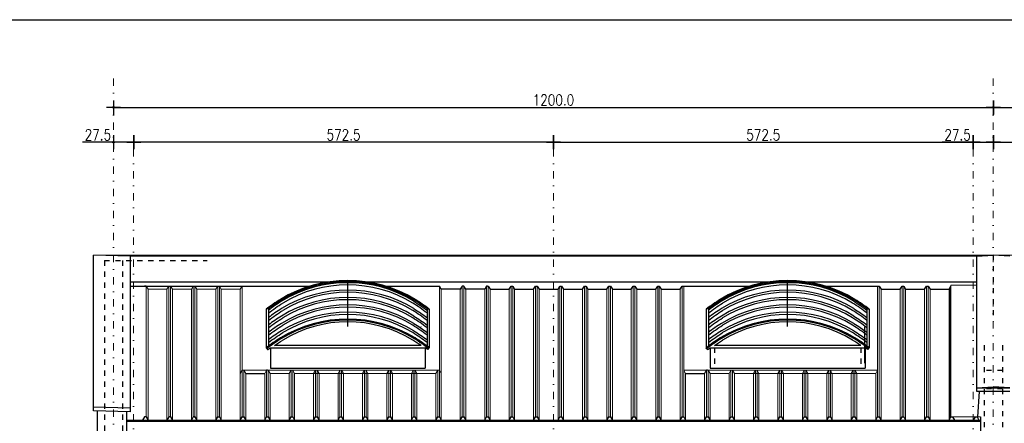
# Model space of a CAD drawing. Header units: millimetres. Extents: x 22865 to 60762, y -18816 to 15611.
# Tile 202 of 256: x 34778 to 36120, y 3776 to 4326. Entities that reach past the tile are written whole.
import ezdxf

# ---------------------------------------------------------------- set-up
doc = ezdxf.new("R2010")
doc.units = ezdxf.units.MM
doc.linetypes.add('1_12', pattern=[3, 1, -1, 0, -1])
doc.linetypes.add('DASHED', pattern=[15, 7, -8])
for name, color, linetype in [('18', 1, 'Continuous'), ('Hatch', 8, 'Continuous'), ('plyty warstwowe PIR', 200, 'Continuous'), ('RAMLA', 2, 'Continuous'), ('SCIANY+ELEM-NIEWIDOCZNE', 250, 'DASHED'), ('widokowa', 2, 'Continuous'), ('WYMIARY', 6, 'Continuous')]:
    doc.layers.add(name, color=color, linetype=linetype)
doc.layers.add('CIENKA', color=1, linetype='Continuous', lineweight=13)
doc.layers.add('OSIE SCIAN', color=151, linetype='Continuous', lineweight=18, plot=False)
doc.styles.add('1-100', font='simplex.shx', dxfattribs={"width": 0.8, "height": 15})
doc.dimstyles.new('1-100', dxfattribs={"dimscale": 0.5, "dimtxt": 100, "dimasz": 1, "dimexe": 0.18, "dimexo": 0.0625, "dimgap": 5, "dimtad": 1, "dimdec": 1, "dimzin": 0, "dimdsep": 46, "dimtxsty": '1-100', "dimblk1": 'K', "dimblk2": 'K', "dimsah": 1, "dimcen": 0.09, "dimse1": 1, "dimse2": 1, "dimadec": 0, "dimazin": 0, "dimtfac": 1, "dimtdec": 1, "dimtofl": 0, "dimtmove": 0, "dimatfit": 3, "dimldrblk": 'K', "dimfxl": 0, "dimtolj": 1, "dimtzin": 0, "dimarcsym": 0})

# ---------------------------------------------------------------- blocks, each defined once
blk = doc.blocks.new('K')
for p, q in [((-19.1, 0), (19.1, 0)), ((0, -19.1), (0, 19.1))]:
    blk.add_line(p, q)
blk.add_circle((0, 0), 2.02)
blk = doc.blocks.new('*D824')
at = {"layer": 'WYMIARY', "color": 0, "lineweight": -2}
blk.add_line((34906, 4206.9), (36105, 4206.9), dxfattribs=at)
at = {"layer": 'WYMIARY', "color": 0, "linetype": 'ByBlock', "lineweight": -2, "xscale": 0.5, "yscale": 0.5, "zscale": 0.5, "rotation": 180}
blk.add_blockref('K', (34905.5, 4206.9), dxfattribs=at)
at = {"layer": 'WYMIARY', "color": 0, "linetype": 'ByBlock', "lineweight": -2, "xscale": 0.5, "yscale": 0.5, "zscale": 0.5}
blk.add_blockref('K', (36105.5, 4206.9), dxfattribs=at)
at = {"layer": 'WYMIARY', "color": 0, "insert": (35505.5, 4216.9), "char_height": 15, "attachment_point": 5, "style": '1-100'}
blk.add_mtext('\\A1;1200.0', dxfattribs=at)
blk = doc.blocks.new('*D825')
at = {"layer": 'WYMIARY', "color": 0, "lineweight": -2}
blk.add_line((35505, 4159.4), (34933.5, 4159.4), dxfattribs=at)
at = {"layer": 'WYMIARY', "color": 0, "linetype": 'ByBlock', "lineweight": -2, "xscale": 0.5, "yscale": 0.5, "zscale": 0.5, "rotation": 180}
blk.add_blockref('K', (34933, 4159.4), dxfattribs=at)
at = {"layer": 'WYMIARY', "color": 0, "linetype": 'ByBlock', "lineweight": -2, "xscale": 0.5, "yscale": 0.5, "zscale": 0.5}
blk.add_blockref('K', (35505.5, 4159.4), dxfattribs=at)
at = {"layer": 'WYMIARY', "color": 0, "insert": (35219.2, 4169.4), "char_height": 15, "attachment_point": 5, "style": '1-100'}
blk.add_mtext('\\A1;572.5', dxfattribs=at)
blk = doc.blocks.new('*D826')
at = {"layer": 'WYMIARY', "color": 0, "lineweight": -2}
for p, q in [((34905.5, 4159.4), (34863.4, 4159.4)), ((34932.5, 4159.4), (34906, 4159.4))]:
    blk.add_line(p, q, dxfattribs=at)
at = {"layer": 'WYMIARY', "color": 0, "linetype": 'ByBlock', "lineweight": -2, "xscale": 0.5, "yscale": 0.5, "zscale": 0.5, "rotation": 180}
blk.add_blockref('K', (34905.5, 4159.4), dxfattribs=at)
at = {"layer": 'WYMIARY', "color": 0, "linetype": 'ByBlock', "lineweight": -2, "xscale": 0.5, "yscale": 0.5, "zscale": 0.5}
blk.add_blockref('K', (34933, 4159.4), dxfattribs=at)
at = {"layer": 'WYMIARY', "color": 0, "insert": (34884.2, 4169.4), "char_height": 15, "attachment_point": 5, "style": '1-100'}
blk.add_mtext('\\A1;27.5', dxfattribs=at)
blk = doc.blocks.new('*D827')
at = {"layer": 'WYMIARY', "color": 0, "lineweight": -2}
blk.add_line((35506, 4159.4), (36077.5, 4159.4), dxfattribs=at)
at = {"layer": 'WYMIARY', "color": 0, "linetype": 'ByBlock', "lineweight": -2, "xscale": 0.5, "yscale": 0.5, "zscale": 0.5, "rotation": 180}
blk.add_blockref('K', (35505.5, 4159.4), dxfattribs=at)
at = {"layer": 'WYMIARY', "color": 0, "linetype": 'ByBlock', "lineweight": -2, "xscale": 0.5, "yscale": 0.5, "zscale": 0.5}
blk.add_blockref('K', (36078, 4159.4), dxfattribs=at)
at = {"layer": 'WYMIARY', "color": 0, "insert": (35791.7, 4169.4), "char_height": 15, "attachment_point": 5, "style": '1-100'}
blk.add_mtext('\\A1;572.5', dxfattribs=at)
blk = doc.blocks.new('*D828')
at = {"layer": 'WYMIARY', "color": 0, "lineweight": -2}
for p, q in [((36078, 4159.4), (36035.9, 4159.4)), ((36078.5, 4159.4), (36105, 4159.4))]:
    blk.add_line(p, q, dxfattribs=at)
at = {"layer": 'WYMIARY', "color": 0, "linetype": 'ByBlock', "lineweight": -2, "xscale": 0.5, "yscale": 0.5, "zscale": 0.5, "rotation": 180}
blk.add_blockref('K', (36078, 4159.4), dxfattribs=at)
at = {"layer": 'WYMIARY', "color": 0, "linetype": 'ByBlock', "lineweight": -2, "xscale": 0.5, "yscale": 0.5, "zscale": 0.5}
blk.add_blockref('K', (36105.5, 4159.4), dxfattribs=at)
at = {"layer": 'WYMIARY', "color": 0, "insert": (36056.7, 4169.4), "char_height": 15, "attachment_point": 5, "style": '1-100'}
blk.add_mtext('\\A1;27.5', dxfattribs=at)
blk = doc.blocks.new('*D829')
at = {"layer": 'WYMIARY', "color": 0, "lineweight": -2}
for p, q in [((36106, 4159.4), (36132.5, 4159.4)), ((36133, 4159.4), (36175, 4159.4))]:
    blk.add_line(p, q, dxfattribs=at)
at = {"layer": 'WYMIARY', "color": 0, "linetype": 'ByBlock', "lineweight": -2, "xscale": 0.5, "yscale": 0.5, "zscale": 0.5, "rotation": 180}
blk.add_blockref('K', (36105.5, 4159.4), dxfattribs=at)
at = {"layer": 'WYMIARY', "color": 0, "linetype": 'ByBlock', "lineweight": -2, "xscale": 0.5, "yscale": 0.5, "zscale": 0.5}
blk.add_blockref('K', (36133, 4159.4), dxfattribs=at)
at = {"layer": 'WYMIARY', "color": 0, "insert": (36154.3, 4169.4), "char_height": 15, "attachment_point": 5, "style": '1-100'}
blk.add_mtext('\\A1;27.5', dxfattribs=at)
blk = doc.blocks.new('*D836')
at = {"layer": 'WYMIARY', "color": 0, "lineweight": -2}
blk.add_line((36106, 4206.9), (38422.5, 4206.9), dxfattribs=at)
at = {"layer": 'WYMIARY', "color": 0, "linetype": 'ByBlock', "lineweight": -2, "xscale": 0.5, "yscale": 0.5, "zscale": 0.5, "rotation": 180}
blk.add_blockref('K', (36105.5, 4206.9), dxfattribs=at)
at = {"layer": 'WYMIARY', "color": 0, "linetype": 'ByBlock', "lineweight": -2, "xscale": 0.5, "yscale": 0.5, "zscale": 0.5}
blk.add_blockref('K', (38423, 4206.9), dxfattribs=at)
at = {"layer": 'WYMIARY', "color": 0, "insert": (37264.2, 4216.9), "char_height": 15, "attachment_point": 5, "style": '1-100'}
blk.add_mtext('\\A1;2317.5', dxfattribs=at)

msp = doc.modelspace()

# ---------------------------------------------------------------- linework, layer by layer
at = {"color": 251}
for p, q in [((35224.97, 3907.97), (35224.97, 3970.76)), ((35824.97, 3907.97), (35824.97, 3970.76)), ((35124.97, 3907.79), (35125.2, 3907.79)), ((35324.97, 3907.79), (35324.74, 3907.79)), ((35724.97, 3907.79), (35725.2, 3907.79)), ((35924.97, 3907.79), (35924.74, 3907.79))]:
    msp.add_line(p, q, dxfattribs=at)
at = {"color": 9}
for p, q in [((35113.77, 3931.65), (35113.77, 3879)), ((35116.81, 3932.18), (35116.81, 3881.28)), ((35333.13, 3932.18), (35333.13, 3881.28)), ((35336.17, 3931.65), (35336.17, 3879)), ((35713.77, 3931.65), (35713.77, 3879)), ((35716.81, 3932.18), (35716.81, 3881.28)), ((35933.13, 3932.18), (35933.13, 3881.28)), ((35936.17, 3931.65), (35936.17, 3879)), ((35324.97, 3882.01), (35124.97, 3882.01)), ((35924.97, 3882.01), (35724.97, 3882.01)), ((35085.86, 3843.82), (35111.74, 3843.82)), ((35115.47, 3848.32), (35114.34, 3848.32)), ((35685.86, 3843.82), (35711.74, 3843.82)), ((35715.47, 3848.32), (35714.34, 3848.32))]:
    msp.add_line(p, q, dxfattribs=at)
at = {"color": 2}
msp.add_line((36084.2, 3784.73), (36086.62, 3819.31), dxfattribs=at)
at = {"color": 9}
for points in [[(35134.71, 3942.5, 0.0206549), (35116.81, 3930.21)], [(35116.81, 3926.45, -0.0228234), (35136.31, 3939.96, -0.0137438)], [(35333.13, 3926.45, 0.0228234), (35313.63, 3939.96, 0.0137438)], [(35315.22, 3942.5, -0.0206549), (35333.13, 3930.21)], [(35734.72, 3942.5, 0.0206549), (35716.81, 3930.21)], [(35716.81, 3926.45, -0.0228234), (35736.31, 3939.96, -0.0137438)], [(35933.13, 3926.45, 0.0228234), (35913.63, 3939.96, 0.0137438)], [(35915.22, 3942.5, -0.0206549), (35933.13, 3930.21)], [(35134.71, 3932.42, 0.0206549), (35116.81, 3920.13)], [(35116.81, 3916.37, -0.0228234), (35136.31, 3929.88, -0.0137438)], [(35134.71, 3922.33, 0.0206549), (35116.81, 3910.04)], [(35333.13, 3916.37, 0.0228234), (35313.63, 3929.88, 0.0137438)], [(35315.22, 3932.42, -0.0206549), (35333.13, 3920.13)], [(35315.22, 3922.33, -0.0206549), (35333.13, 3910.04)], [(35734.72, 3932.42, 0.0206549), (35716.81, 3920.13)], [(35716.81, 3916.37, -0.0228234), (35736.31, 3929.88, -0.0137438)], [(35734.72, 3922.33, 0.0206549), (35716.81, 3910.04)], [(35933.13, 3916.37, 0.0228234), (35913.63, 3929.88, 0.0137438)], [(35915.22, 3932.42, -0.0206549), (35933.13, 3920.13)], [(35915.22, 3922.33, -0.0206549), (35933.13, 3910.04)], [(35116.81, 3906.28, -0.0228234), (35136.31, 3919.79, -0.0137438)], [(35134.71, 3912.25, 0.0206549), (35116.81, 3899.96)], [(35116.81, 3896.2, -0.0228234), (35136.31, 3909.71, -0.0137438)], [(35333.13, 3906.28, 0.0228234), (35313.63, 3919.79, 0.0137438)], [(35333.13, 3896.2, 0.0228234), (35313.63, 3909.71, 0.0137438)], [(35315.22, 3912.25, -0.0206549), (35333.13, 3899.96)], [(35716.81, 3906.28, -0.0228234), (35736.31, 3919.79, -0.0137438)], [(35734.72, 3912.25, 0.0206549), (35716.81, 3899.96)], [(35716.81, 3896.2, -0.0228234), (35736.31, 3909.71, -0.0137438)], [(35933.13, 3906.28, 0.0228234), (35913.63, 3919.79, 0.0137438)], [(35933.13, 3896.2, 0.0228234), (35913.63, 3909.71, 0.0137438)], [(35915.22, 3912.25, -0.0206549), (35933.13, 3899.96)], [(35134.71, 3902.17, 0.0206549), (35116.81, 3889.88)], [(35116.81, 3886.12, -0.0228234), (35136.31, 3899.63, -0.0137438)], [(35333.13, 3886.12, 0.0228234), (35313.63, 3899.63, 0.0137438)], [(35315.22, 3902.17, -0.0206549), (35333.13, 3889.88)], [(35734.72, 3902.17, 0.0206549), (35716.81, 3889.88)], [(35716.81, 3886.12, -0.0228234), (35736.31, 3899.63, -0.0137438)], [(35933.13, 3886.12, 0.0228234), (35913.63, 3899.63, 0.0137438)], [(35915.22, 3902.17, -0.0206549), (35933.13, 3889.88)], [(35124.97, 3882.01, -0.0130947), (35136.31, 3889.54, -0.0137438)], [(35324.97, 3882.01, 0.0130947), (35313.63, 3889.54, 0.0137438)], [(35724.97, 3882.01, -0.0130947), (35736.31, 3889.54, -0.0137438)], [(35924.97, 3882.01, 0.0130947), (35913.63, 3889.54, 0.0137438)]]:
    msp.add_lwpolyline(points, format="xyb", dxfattribs=at)
for centre, radius, start, end in [((35224.97, 3794), 173.78, 58.71026, 121.28974), ((35224.97, 3794), 170.78, 58.72447, 121.27553), ((35824.97, 3794), 173.78, 58.71026, 121.28974), ((35824.97, 3794), 170.78, 58.72447, 121.27553), ((35224.97, 3783.92), 173.78, 58.71026, 121.28974), ((35224.97, 3783.92), 170.78, 58.72447, 121.27553), ((35824.97, 3783.92), 173.78, 58.71026, 121.28974), ((35824.97, 3783.92), 170.78, 58.72447, 121.27553), ((35224.97, 3773.83), 173.78, 58.71026, 121.28974), ((35224.97, 3763.75), 173.78, 58.71026, 121.28974), ((35224.97, 3773.83), 170.78, 58.72447, 121.27553), ((35824.97, 3773.83), 173.78, 58.71026, 121.28974), ((35824.97, 3763.75), 173.78, 58.71026, 121.28974), ((35824.97, 3773.83), 170.78, 58.72447, 121.27553), ((35224.97, 3753.67), 173.78, 58.71026, 121.28974), ((35224.97, 3763.75), 170.78, 58.72447, 121.27553), ((35224.97, 3753.67), 170.78, 58.72447, 121.27553), ((35824.97, 3753.67), 173.78, 58.71026, 121.28974), ((35824.97, 3763.75), 170.78, 58.72447, 121.27553), ((35824.97, 3753.67), 170.78, 58.72447, 121.27553), ((35224.97, 3743.58), 170.78, 58.72447, 121.27553), ((35824.97, 3743.58), 170.78, 58.72447, 121.27553)]:
    msp.add_arc(centre, radius, start, end, dxfattribs=at)
at = {"layer": '18'}
for p, q in [((34927.99, 4003.84), (34877.97, 4005.48)), ((34877.97, 3793.14), (34877.97, 4005.48)), ((34927.99, 4003.84), (34927.99, 3791.47)), ((36082.99, 4003.84), (34927.99, 4003.84)), ((36082.97, 4003.81), (36105.47, 4005.48)), ((36082.97, 3824.31), (36082.97, 4003.81)), ((36127.97, 4003.81), (36105.47, 4005.48)), ((35197.92, 3968.67), (34927.97, 3968.67)), ((35797.92, 3968.67), (35252.02, 3968.67)), ((36082.97, 3968.67), (35852.02, 3968.67)), ((35113.77, 3879), (35116.81, 3881.28)), ((35336.17, 3879), (35333.13, 3881.28)), ((35713.77, 3879), (35716.81, 3881.28)), ((35936.17, 3879), (35933.13, 3881.28)), ((35114.85, 3877.56), (35113.77, 3879)), ((35114.47, 3878.07), (35115.67, 3876.47)), ((35115.67, 3876.47), (35115.83, 3876.59)), ((35115.83, 3876.59), (35119.25, 3879.15)), ((35334.11, 3876.59), (35330.69, 3879.15)), ((35334.27, 3876.47), (35334.11, 3876.59)), ((35335.47, 3878.07), (35334.27, 3876.47)), ((35335.09, 3877.56), (35336.17, 3879)), ((35714.85, 3877.56), (35713.77, 3879)), ((35714.47, 3878.07), (35715.67, 3876.47)), ((35715.67, 3876.47), (35715.83, 3876.59)), ((35715.83, 3876.59), (35719.25, 3879.15)), ((35934.11, 3876.59), (35930.69, 3879.15)), ((35934.27, 3876.47), (35934.11, 3876.59)), ((35935.47, 3878.07), (35934.27, 3876.47)), ((35935.09, 3877.56), (35936.17, 3879)), ((36082.97, 3824.31), (36105.47, 3825.81)), ((36082.97, 3824.31), (36127.97, 3824.31)), ((36082.97, 3819.31), (36082.97, 3824.31)), ((36127.97, 3819.31), (36082.97, 3819.31)), ((36127.97, 3824.31), (36105.47, 3825.81)), ((34927.99, 3796.48), (34877.97, 3798.14)), ((34927.99, 3791.47), (34877.97, 3793.14))]:
    msp.add_line(p, q, dxfattribs=at)
at = {"layer": '18', "color": 9, "linetype": 'DASHED'}
msp.add_line((36105.47, 4005.48), (36105.47, 3915.01), dxfattribs=at)
at = {"layer": '18'}
for centre, radius, start, end in [((35224.97, 3793.98), 176.77, 58.69654, 121.30346), ((35224.97, 3793.98), 175.37, 58.70288, 121.29712), ((35824.97, 3793.98), 176.77, 58.69654, 121.30346), ((35824.97, 3793.98), 175.37, 58.70288, 121.29712), ((35273.72, 3720.87), 264.6, 122.09872, 127.19454), ((35273.72, 3720.87), 263.2, 122.09872, 126.59722), ((35176.21, 3720.87), 263.2, 53.40278, 57.90128), ((35176.21, 3720.87), 264.6, 52.80546, 57.90128), ((35873.73, 3720.87), 264.6, 122.09872, 127.19454), ((35873.73, 3720.87), 263.2, 122.09872, 126.59722), ((35776.21, 3720.87), 263.2, 53.40278, 57.90128), ((35776.21, 3720.87), 264.6, 52.80546, 57.90128), ((35224.97, 3741.33), 176.77, 58.69654, 121.30346), ((35224.97, 3741.33), 175.37, 58.69654, 121.30346), ((35824.97, 3741.33), 176.77, 58.69654, 121.30346), ((35824.97, 3741.33), 175.37, 58.69654, 121.30346), ((35274.47, 3667.03), 266, 122.09872, 127.09951), ((35274.47, 3667.03), 264.6, 122.09872, 127.16835), ((35175.47, 3667.03), 264.6, 52.83165, 57.90128), ((35175.47, 3667.03), 266, 52.90049, 57.90128), ((35874.47, 3667.03), 266, 122.09872, 127.09951), ((35874.47, 3667.03), 264.6, 122.09872, 127.16835), ((35775.47, 3667.03), 264.6, 52.83165, 57.90128), ((35775.47, 3667.03), 266, 52.90049, 57.90128)]:
    msp.add_arc(centre, radius, start, end, dxfattribs=at)
at = {"layer": 'CIENKA', "color": 251}
for p, q in [((38487.97, 4005.48), (34877.97, 4005.48)), ((34949.93, 3963.23), (34952.53, 3958.73)), ((34949.93, 3784.73), (34949.93, 3963.23)), ((34981, 3963.23), (34978.4, 3958.73)), ((34983.26, 3963.23), (34981, 3963.23)), ((34981, 3963.23), (34981, 3784.73)), ((34983.26, 3963.23), (34985.86, 3958.73)), ((34983.26, 3963.23), (34983.26, 3784.73)), ((35014.34, 3963.23), (35011.74, 3958.73)), ((35015.47, 3963.23), (35014.34, 3963.23)), ((35014.34, 3784.73), (35014.34, 3963.23)), ((35016.6, 3963.23), (35016.6, 3784.73)), ((35047.67, 3784.73), (35047.67, 3963.23)), ((35049.93, 3963.23), (35049.93, 3784.73)), ((35381.01, 3784.73), (35381.01, 3963.23)), ((35383.26, 3784.73), (35383.26, 3963.23)), ((35414.34, 3784.73), (35414.34, 3963.23)), ((35416.6, 3784.73), (35416.6, 3963.23)), ((35447.68, 3784.73), (35447.68, 3963.23)), ((35449.93, 3784.73), (35449.93, 3963.23)), ((35481.01, 3784.73), (35481.01, 3963.23)), ((35483.26, 3784.73), (35483.26, 3963.23)), ((35514.34, 3963.23), (35514.34, 3784.73)), ((35516.6, 3963.23), (35516.6, 3784.73)), ((35547.68, 3963.23), (35547.68, 3784.73)), ((35549.93, 3963.23), (35549.93, 3784.73)), ((35581.01, 3963.23), (35581.01, 3784.73)), ((35583.26, 3963.23), (35583.26, 3784.73)), ((35614.35, 3963.23), (35614.35, 3784.73)), ((35616.6, 3963.23), (35616.6, 3784.73)), ((35647.68, 3963.23), (35647.68, 3784.73)), ((35649.93, 3963.23), (35649.93, 3784.73)), ((35681.01, 3963.23), (35681.01, 3784.73)), ((35683.26, 3963.23), (35683.26, 3784.73)), ((35947.68, 3963.23), (35947.68, 3784.73)), ((35949.93, 3784.73), (35949.93, 3963.23)), ((35981.01, 3963.23), (35981.01, 3784.73)), ((35983.26, 3963.23), (35983.26, 3784.73)), ((36014.35, 3963.23), (36014.35, 3784.73)), ((36016.6, 3963.23), (36016.6, 3784.73)), ((34952.53, 3780.23), (34952.53, 3958.73)), ((34978.4, 3958.73), (34978.4, 3780.23)), ((34985.86, 3958.73), (34985.86, 3780.23)), ((35011.74, 3780.23), (35011.74, 3958.73)), ((35019.2, 3958.73), (35019.19, 3780.23)), ((35045.07, 3780.23), (35045.07, 3958.73)), ((35052.54, 3958.73), (35052.53, 3780.23)), ((35378.41, 3780.23), (35378.41, 3958.73)), ((35385.86, 3780.23), (35385.86, 3958.73)), ((35411.74, 3780.23), (35411.74, 3958.73)), ((35419.2, 3780.23), (35419.2, 3958.73)), ((35445.08, 3780.23), (35445.08, 3958.73)), ((35452.53, 3780.23), (35452.53, 3958.73)), ((35478.41, 3780.23), (35478.41, 3958.73)), ((35485.86, 3780.23), (35485.86, 3958.73)), ((35511.74, 3958.74), (35511.74, 3780.23)), ((35519.2, 3958.73), (35519.2, 3780.23)), ((35545.08, 3958.74), (35545.08, 3780.23)), ((35552.53, 3958.73), (35552.53, 3780.23)), ((35578.41, 3958.74), (35578.41, 3780.23)), ((35585.86, 3958.73), (35585.86, 3780.23)), ((35611.75, 3958.74), (35611.75, 3780.23)), ((35619.2, 3958.73), (35619.2, 3780.23)), ((35645.08, 3958.74), (35645.08, 3780.23)), ((35652.53, 3958.73), (35652.53, 3780.23)), ((35678.41, 3958.74), (35678.41, 3780.23)), ((35952.53, 3780.23), (35952.53, 3958.73)), ((35978.41, 3958.74), (35978.41, 3780.23)), ((35985.86, 3958.73), (35985.86, 3780.23)), ((36011.75, 3958.74), (36011.75, 3780.23)), ((36019.2, 3958.73), (36019.2, 3780.23)), ((36045.08, 3958.74), (36045.08, 3780.23)), ((36046.12, 3782.03), (36046.12, 3960.54)), ((35349.93, 3784.73), (35349.93, 3883.43)), ((35949.93, 3784.73), (35949.93, 3883.43)), ((35078.41, 3843.82), (35081.01, 3848.32)), ((35081.01, 3848.32), (35349.93, 3848.32)), ((35083.26, 3848.32), (35081.01, 3848.32)), ((35085.86, 3843.82), (35083.26, 3848.32)), ((35083.26, 3848.32), (35083.26, 3784.73)), ((35111.74, 3843.82), (35085.86, 3843.82)), ((35085.86, 3843.82), (35085.86, 3780.23)), ((35114.34, 3848.32), (35111.74, 3843.82)), ((35111.74, 3843.82), (35111.74, 3780.23)), ((35114.34, 3848.32), (35114.34, 3784.73)), ((35116.59, 3848.32), (35116.59, 3784.73)), ((35119.19, 3843.82), (35145.08, 3843.82)), ((35119.19, 3843.82), (35119.19, 3780.23)), ((35145.08, 3843.82), (35145.08, 3780.23)), ((35147.68, 3848.32), (35147.68, 3784.73)), ((35149.93, 3848.32), (35149.93, 3784.73)), ((35152.53, 3843.82), (35152.53, 3780.23)), ((35152.53, 3843.82), (35345.07, 3843.82)), ((35178.41, 3843.82), (35178.41, 3780.23)), ((35181.01, 3848.32), (35181.01, 3784.73)), ((35183.26, 3848.32), (35183.26, 3784.73)), ((35185.86, 3843.82), (35185.86, 3780.23)), ((35211.74, 3843.82), (35211.74, 3780.23)), ((35214.34, 3848.32), (35214.34, 3784.73)), ((35216.6, 3848.32), (35216.6, 3784.73)), ((35219.2, 3843.82), (35219.2, 3780.23)), ((35245.08, 3843.82), (35245.08, 3780.23)), ((35247.68, 3848.32), (35247.68, 3784.73)), ((35249.93, 3848.32), (35249.93, 3784.73)), ((35252.53, 3843.82), (35252.53, 3780.23)), ((35278.41, 3843.82), (35278.41, 3780.23)), ((35281.01, 3848.32), (35281.01, 3784.73)), ((35283.26, 3848.32), (35283.26, 3784.73)), ((35285.86, 3843.82), (35285.86, 3780.23)), ((35311.74, 3843.82), (35311.74, 3780.23)), ((35314.34, 3848.32), (35314.34, 3784.73)), ((35316.6, 3848.32), (35316.6, 3784.73)), ((35319.2, 3843.82), (35319.2, 3780.23)), ((35345.07, 3843.82), (35347.67, 3848.32)), ((35345.07, 3843.82), (35345.08, 3780.23)), ((35347.67, 3848.32), (35349.93, 3848.32)), ((35347.67, 3848.32), (35347.67, 3784.73)), ((35352.53, 3843.82), (35349.93, 3848.32)), ((35683.26, 3848.32), (35947.68, 3848.32)), ((35685.86, 3843.82), (35683.26, 3848.32)), ((35683.26, 3848.32), (35683.26, 3784.73)), ((35685.86, 3843.82), (35685.86, 3780.23)), ((35711.74, 3843.82), (35685.86, 3843.82)), ((35685.86, 3843.82), (35685.86, 3780.23)), ((35714.34, 3848.32), (35711.74, 3843.82)), ((35714.34, 3848.32), (35711.74, 3843.82)), ((35711.74, 3843.82), (35711.74, 3780.23)), ((35714.34, 3848.32), (35714.34, 3784.73)), ((35716.6, 3848.32), (35716.6, 3784.73)), ((35719.2, 3843.82), (35745.08, 3843.82)), ((35719.2, 3843.82), (35745.08, 3843.82)), ((35719.2, 3843.82), (35719.2, 3780.23)), ((35745.08, 3843.82), (35745.08, 3780.23)), ((35747.68, 3848.32), (35747.68, 3784.73)), ((35749.93, 3848.32), (35749.93, 3784.73)), ((35752.53, 3843.82), (35945.08, 3843.82)), ((35752.53, 3843.82), (35752.53, 3780.23)), ((35778.41, 3843.82), (35778.41, 3780.23)), ((35781.01, 3848.32), (35781.01, 3784.73)), ((35783.26, 3848.32), (35783.26, 3784.73)), ((35785.86, 3843.82), (35785.86, 3780.23)), ((35811.74, 3843.82), (35811.74, 3780.23)), ((35814.34, 3848.32), (35814.34, 3784.73)), ((35816.6, 3848.32), (35816.6, 3784.73)), ((35819.2, 3843.82), (35819.2, 3780.23)), ((35845.08, 3843.82), (35845.08, 3780.23)), ((35847.68, 3848.32), (35847.68, 3784.73)), ((35849.93, 3848.32), (35849.93, 3784.73)), ((35852.53, 3843.82), (35852.53, 3780.23)), ((35878.41, 3843.82), (35878.41, 3780.23)), ((35881.01, 3848.32), (35881.01, 3784.73)), ((35883.26, 3848.32), (35883.26, 3784.73)), ((35885.86, 3843.82), (35885.86, 3780.23)), ((35911.75, 3843.82), (35911.75, 3780.23)), ((35914.35, 3848.32), (35914.35, 3784.73)), ((35916.6, 3848.32), (35916.6, 3784.73)), ((35919.2, 3843.82), (35919.2, 3780.23)), ((35945.08, 3843.82), (35947.68, 3848.32)), ((35945.08, 3843.82), (35945.08, 3780.23)), ((35947.68, 3848.32), (35947.68, 3848.32)), ((35947.68, 3848.32), (35947.68, 3784.73)), ((35949.93, 3848.32), (35949.93, 3848.32))]:
    msp.add_line(p, q, dxfattribs=at)
at = {"layer": 'CIENKA', "color": 9}
for p, q in [((35081, 3784.73), (35081, 3963.23)), ((35349.93, 3784.73), (35349.93, 3963.23)), ((35681.01, 3784.73), (35681.01, 3963.23)), ((35949.93, 3963.23), (35949.93, 3784.73)), ((36082.97, 3964.36), (36047.68, 3964.36)), ((36047.68, 3964.36), (36047.68, 3784.73)), ((35078.4, 3780.23), (35078.4, 3958.73)), ((35352.53, 3780.23), (35352.53, 3958.73)), ((35678.41, 3780.23), (35678.41, 3958.73)), ((35952.53, 3958.73), (35952.53, 3780.23)), ((36087.97, 3784.73), (36047.68, 3784.73))]:
    msp.add_line(p, q, dxfattribs=at)
at = {"layer": 'CIENKA', "color": 251}
for points in [[(35015.47, 3963.23), (35016.59, 3963.23), (35019.19, 3958.73), (35045.07, 3958.73), (35047.67, 3963.23), (35049.93, 3963.23), (35052.53, 3958.73), (35078.4, 3958.73), (35081, 3963.23)], [(34952.53, 3958.73), (34978.4, 3958.73)], [(34985.86, 3958.73), (35011.74, 3958.73)], [(35115.47, 3848.32), (35116.59, 3848.32), (35119.19, 3843.82), (35145.08, 3843.82), (35147.68, 3848.32), (35149.93, 3848.32), (35152.53, 3843.82), (35178.41, 3843.82), (35181.01, 3848.32), (35183.26, 3848.32), (35185.86, 3843.82), (35211.74, 3843.82), (35214.34, 3848.32), (35215.47, 3848.32)], [(35215.47, 3848.32), (35216.6, 3848.32), (35219.2, 3843.82), (35245.08, 3843.82), (35247.68, 3848.32), (35249.93, 3848.32), (35252.53, 3843.82), (35278.41, 3843.82), (35281.01, 3848.32), (35283.26, 3848.32), (35285.86, 3843.82), (35311.74, 3843.82), (35314.34, 3848.32), (35315.47, 3848.32)], [(35315.47, 3848.32), (35316.6, 3848.32), (35319.2, 3843.82), (35345.08, 3843.82), (35347.68, 3848.32), (35349.93, 3848.32)], [(35715.47, 3848.32), (35716.6, 3848.32), (35719.2, 3843.82), (35745.08, 3843.82), (35747.68, 3848.32), (35749.93, 3848.32), (35752.53, 3843.82), (35778.41, 3843.82), (35781.01, 3848.32), (35783.26, 3848.32), (35785.86, 3843.82), (35811.75, 3843.82), (35814.35, 3848.32), (35815.47, 3848.32)], [(35715.47, 3848.32), (35716.6, 3848.32), (35719.2, 3843.82), (35745.08, 3843.82), (35747.68, 3848.32), (35749.93, 3848.32), (35752.53, 3843.82), (35778.41, 3843.82), (35781.01, 3848.32), (35783.26, 3848.32), (35785.86, 3843.82), (35811.74, 3843.82), (35814.34, 3848.32), (35815.47, 3848.32)], [(35815.47, 3848.32), (35816.6, 3848.32), (35819.2, 3843.82), (35845.08, 3843.82), (35847.68, 3848.32), (35849.93, 3848.32), (35852.53, 3843.82), (35878.41, 3843.82), (35881.01, 3848.32), (35883.26, 3848.32), (35885.86, 3843.82), (35911.75, 3843.82), (35914.35, 3848.32), (35915.47, 3848.32)], [(35815.47, 3848.32), (35816.6, 3848.32), (35819.2, 3843.82), (35845.08, 3843.82), (35847.68, 3848.32), (35849.93, 3848.32), (35852.53, 3843.82), (35878.41, 3843.82), (35881.01, 3848.32), (35883.26, 3848.32), (35885.86, 3843.82), (35911.75, 3843.82), (35914.35, 3848.32), (35915.47, 3848.32)], [(35915.47, 3848.32), (35916.6, 3848.32), (35919.2, 3843.82), (35945.08, 3843.82), (35947.68, 3848.32), (35947.68, 3848.32)]]:
    msp.add_lwpolyline(points, dxfattribs=at)
at = {"layer": 'Hatch'}
msp.add_line((35929.97, 3907.61), (35929.97, 3857.91), dxfattribs=at)
at = {"layer": 'OSIE SCIAN', "linetype": '1_12', "lineweight": 15, "ltscale": 10}
for p, q in [((34905.47, 4246.41), (34905.47, 2907.76)), ((36105.47, 4246.41), (36105.47, 2907.76)), ((34932.97, 4149.85), (34932.97, 2957.76)), ((35505.47, 4149.85), (35505.47, 2957.76)), ((36077.97, 4149.85), (36077.97, 2957.76))]:
    msp.add_line(p, q, dxfattribs=at)
at = {"layer": 'plyty warstwowe PIR', "lineweight": -2}
for p, q in [((34927.99, 3963.23), (35081, 3963.23)), ((34949.93, 3963.23), (34947.67, 3963.23)), ((35081, 3963.23), (35173.95, 3963.23)), ((35275.98, 3963.23), (35349.93, 3963.23)), ((35681.01, 3963.23), (35773.96, 3963.23)), ((35875.99, 3963.23), (35949.93, 3963.23)), ((34922.99, 3780.23), (36087.97, 3780.23)), ((34947.67, 3784.73), (34945.07, 3780.23)), ((34949.93, 3784.73), (34947.67, 3784.73)), ((34949.93, 3784.73), (34952.53, 3780.23)), ((34981, 3784.73), (34978.4, 3780.23)), ((34983.26, 3784.73), (34981, 3784.73)), ((34983.26, 3784.73), (34985.86, 3780.23)), ((35014.34, 3784.73), (35011.74, 3780.23)), ((35015.47, 3784.73), (35014.34, 3784.73))]:
    msp.add_line(p, q, dxfattribs=at)
at = {"layer": 'plyty warstwowe PIR'}
for p, q in [((35020.97, 3780.23), (35020.97, 3778.89)), ((35120.97, 3780.23), (35120.97, 3778.89)), ((35220.97, 3780.23), (35220.97, 3778.89)), ((35320.97, 3780.23), (35320.97, 3778.89)), ((35420.97, 3780.23), (35420.97, 3778.89)), ((35720.97, 3780.23), (35720.97, 3778.89)), ((35720.97, 3780.23), (35720.97, 3778.89)), ((35820.97, 3780.23), (35820.97, 3778.89)), ((35820.97, 3780.23), (35820.97, 3778.89)), ((35920.97, 3780.23), (35920.97, 3778.89)), ((35920.97, 3780.23), (35920.97, 3778.89)), ((36020.97, 3780.23), (36020.97, 3778.89))]:
    msp.add_line(p, q, dxfattribs=at)
at = {"layer": 'plyty warstwowe PIR', "lineweight": -2}
for points in [[(35415.47, 3963.23), (35414.34, 3963.23), (35411.74, 3958.73), (35385.86, 3958.73), (35383.26, 3963.23), (35381.01, 3963.23), (35378.41, 3958.73), (35352.53, 3958.73), (35349.93, 3963.23)], [(35415.47, 3963.23), (35416.59, 3963.23), (35419.19, 3958.73), (35445.07, 3958.73), (35447.67, 3963.23), (35449.93, 3963.23), (35452.53, 3958.73), (35478.4, 3958.73), (35481, 3963.23), (35483.26, 3963.23), (35485.86, 3958.73), (35511.74, 3958.73), (35514.34, 3963.23), (35515.47, 3963.23)], [(35515.47, 3963.23), (35516.6, 3963.23), (35519.2, 3958.73), (35545.08, 3958.73), (35547.68, 3963.23), (35549.93, 3963.23), (35552.53, 3958.73), (35578.41, 3958.73), (35581.01, 3963.23), (35583.26, 3963.23), (35585.86, 3958.73), (35611.74, 3958.73), (35614.34, 3963.23), (35615.47, 3963.23)], [(35615.47, 3963.23), (35616.6, 3963.23), (35619.2, 3958.73), (35645.08, 3958.73), (35647.68, 3963.23), (35649.93, 3963.23), (35652.53, 3958.73), (35678.41, 3958.73), (35681.01, 3963.23), (35683.26, 3963.23), (35683.26, 3963.23)], [(35947.68, 3963.23), (35949.93, 3963.23), (35952.53, 3958.73), (35978.41, 3958.73), (35981.01, 3963.23), (35983.26, 3963.23), (35985.86, 3958.73), (36011.74, 3958.73), (36014.34, 3963.23), (36015.47, 3963.23)], [(36015.47, 3963.23), (36016.6, 3963.23), (36019.2, 3958.73), (36045.08, 3958.73), (36047.68, 3963.24)], [(34922.99, 3780.23), (34945.07, 3780.23)], [(34952.53, 3780.23), (34978.4, 3780.23)], [(34985.86, 3780.23), (35011.74, 3780.23)], [(35015.47, 3784.73), (35016.59, 3784.73), (35019.19, 3780.23), (35045.07, 3780.23), (35047.67, 3784.73), (35049.93, 3784.73), (35052.53, 3780.23), (35078.4, 3780.23), (35081, 3784.73), (35083.26, 3784.73), (35085.86, 3780.23), (35111.74, 3780.23), (35114.34, 3784.73), (35115.47, 3784.73)], [(35115.47, 3784.73), (35116.59, 3784.73), (35119.19, 3780.23), (35145.08, 3780.23), (35147.68, 3784.73), (35149.93, 3784.73), (35152.53, 3780.23), (35178.41, 3780.23), (35181.01, 3784.73), (35183.26, 3784.73), (35185.86, 3780.23), (35211.74, 3780.23), (35214.34, 3784.73), (35215.47, 3784.73)], [(35215.47, 3784.73), (35216.6, 3784.73), (35219.2, 3780.23), (35245.08, 3780.23), (35247.68, 3784.73), (35249.93, 3784.73), (35252.53, 3780.23), (35278.41, 3780.23), (35281.01, 3784.73), (35283.26, 3784.73), (35285.86, 3780.23), (35311.74, 3780.23), (35314.34, 3784.73), (35315.47, 3784.73)], [(35315.47, 3784.73), (35316.6, 3784.73), (35319.2, 3780.23), (35345.08, 3780.23), (35347.68, 3784.73), (35349.93, 3784.73), (35352.53, 3780.23), (35378.41, 3780.23), (35381.01, 3784.73), (35383.26, 3784.73), (35385.86, 3780.23), (35411.74, 3780.23), (35414.34, 3784.73), (35415.47, 3784.73)], [(35415.47, 3784.73), (35416.6, 3784.73), (35419.2, 3780.23), (35445.08, 3780.23), (35447.68, 3784.73), (35449.93, 3784.73), (35452.53, 3780.23), (35478.41, 3780.23), (35481.01, 3784.73), (35483.26, 3784.73), (35485.86, 3780.23), (35511.74, 3780.23), (35514.34, 3784.73), (35515.47, 3784.73)], [(35515.47, 3784.73), (35516.6, 3784.73), (35519.2, 3780.23), (35545.08, 3780.23), (35547.68, 3784.73), (35549.93, 3784.73), (35552.53, 3780.23), (35578.41, 3780.23), (35581.01, 3784.73), (35583.26, 3784.73), (35585.86, 3780.23), (35611.75, 3780.23), (35614.35, 3784.73), (35615.47, 3784.73)], [(35615.47, 3784.73), (35616.6, 3784.73), (35619.2, 3780.23), (35645.08, 3780.23), (35647.68, 3784.73), (35649.93, 3784.73), (35652.53, 3780.23), (35678.41, 3780.23), (35681.01, 3784.73), (35683.26, 3784.73), (35685.86, 3780.23), (35711.75, 3780.23), (35714.35, 3784.73), (35715.47, 3784.73)], [(35715.47, 3784.73), (35716.6, 3784.73), (35719.2, 3780.23), (35745.08, 3780.23), (35747.68, 3784.73), (35749.93, 3784.73), (35752.53, 3780.23), (35778.41, 3780.23), (35781.01, 3784.73), (35783.26, 3784.73), (35785.86, 3780.23), (35811.74, 3780.23), (35814.34, 3784.73), (35815.47, 3784.73)], [(35815.47, 3784.73), (35816.6, 3784.73), (35819.2, 3780.23), (35845.08, 3780.23), (35847.68, 3784.73), (35849.93, 3784.73), (35852.53, 3780.23), (35878.41, 3780.23), (35881.01, 3784.73), (35883.26, 3784.73), (35885.86, 3780.23), (35911.75, 3780.23), (35914.35, 3784.73), (35915.47, 3784.73)], [(35915.47, 3784.73), (35916.6, 3784.73), (35919.2, 3780.23), (35945.08, 3780.23), (35947.68, 3784.73), (35949.93, 3784.73), (35952.53, 3780.23), (35978.41, 3780.23), (35981.01, 3784.73), (35983.26, 3784.73), (35985.86, 3780.23), (36011.75, 3780.23), (36014.35, 3784.73), (36015.47, 3784.73)], [(35915.47, 3784.73), (35916.6, 3784.73), (35919.2, 3780.23), (35945.08, 3780.23), (35947.68, 3784.73), (35949.93, 3784.73), (35952.53, 3780.23), (35978.41, 3780.23), (35981.01, 3784.73), (35983.26, 3784.73), (35985.86, 3780.23), (36011.75, 3780.23), (36014.35, 3784.73), (36015.47, 3784.73)], [(36015.47, 3784.73), (36016.6, 3784.73), (36019.2, 3780.23), (36045.08, 3780.23), (36047.68, 3784.73), (36049.93, 3784.73), (36052.53, 3780.23), (36078.41, 3780.23), (36081.01, 3784.73), (36083.26, 3784.73), (36085.86, 3780.23), (36087.97, 3780.23)]]:
    msp.add_lwpolyline(points, dxfattribs=at)
at = {"layer": 'RAMLA', "color": 2}
msp.add_lwpolyline([(33070.79, 4326.45), (40521.76, 4326.45), (40521.76, 1486.45), (33070.79, 1486.45)], close=True, dxfattribs=at)
at = {"layer": 'SCIANY+ELEM-NIEWIDOCZNE'}
for p, q in [((34892.97, 3997.81), (34892.97, 3547.81)), ((34892.97, 3997.81), (35033.27, 3997.81)), ((34917.97, 3997.81), (34917.97, 3547.81)), ((36092.97, 3882.51), (36092.97, 3068.31)), ((36117.97, 3882.51), (36117.97, 3068.31)), ((35724.97, 3879.15), (35724.97, 3851.11)), ((35924.97, 3879.15), (35924.97, 3851.11)), ((36117.97, 3847.81), (36092.97, 3847.81)), ((36117.97, 3822.81), (36092.97, 3822.81))]:
    msp.add_line(p, q, dxfattribs=at)
at = {"layer": 'widokowa', "color": 1}
for p, q in [((35116.81, 3932.18), (35113.77, 3931.65)), ((35333.13, 3932.18), (35336.17, 3931.65)), ((35716.81, 3932.18), (35713.77, 3931.65)), ((35933.13, 3932.18), (35936.17, 3931.65)), ((35119.25, 3879.15), (35330.47, 3879.15)), ((35119.47, 3879.15), (35119.47, 3851.11)), ((35330.47, 3879.15), (35330.47, 3851.11)), ((35719.25, 3879.15), (35930.47, 3879.15)), ((35719.47, 3879.15), (35719.47, 3851.11)), ((35930.47, 3879.15), (35930.47, 3851.11)), ((35119.47, 3851.11), (35330.47, 3851.11)), ((35719.47, 3851.11), (35930.47, 3851.11)), ((34922.99, 3778.89), (36087.97, 3778.89))]:
    msp.add_line(p, q, dxfattribs=at)
at = {"layer": 'widokowa'}
for p, q in [((34882.97, 3792.97), (34882.97, 3174.31)), ((34922.99, 3791.64), (34922.99, 3137.31)), ((36087.97, 3784.73), (36087.97, 3149.31))]:
    msp.add_line(p, q, dxfattribs=at)

# ---------------------------------------------------------------- dimensions: what is measured, and where the dimension line sits
at = {"layer": 'WYMIARY'}
for base, p1, p2, picture, middle in [((36105.47, 4206.86), (34905.47, 4205.48), (36105.47, 4205.48), '*D824', (35505.47, 4216.86)), ((38422.97, 4206.86), (36105.47, 4216.41), (38422.97, 4216.41), '*D836', (37264.22, 4216.86)), ((34905.47, 4159.41), (34932.97, 4168.96), (34905.47, 4168.96), '*D826', (34884.18, 4169.41)), ((34932.97, 4159.41), (35505.47, 4149.85), (34932.97, 4149.85), '*D825', (35219.22, 4169.41)), ((36077.97, 4159.41), (35505.47, 4149.85), (36077.97, 4149.85), '*D827', (35791.72, 4169.41)), ((36132.97, 4159.41), (36105.47, 3939.22), (36132.97, 3939.22), '*D829', (36154.25, 4169.41))]:
    dim = msp.add_linear_dim(base=base, p1=p1, p2=p2, angle=0, dimstyle='1-100', dxfattribs=at)
    dim.commit()
    dim.dimension.update_dxf_attribs({"geometry": picture, "text_midpoint": middle})
dim = msp.add_linear_dim(base=(36105.47, 4159.41), p1=(36077.97, 4149.85), p2=(36105.47, 4149.85), angle=0, dimstyle='1-100', dxfattribs=at)
dim.commit()
dim.dimension.update_dxf_attribs({"geometry": '*D828', "text_midpoint": (36056.68, 4159.41), "dimtype": 160})

doc.saveas('drawing.dxf')
